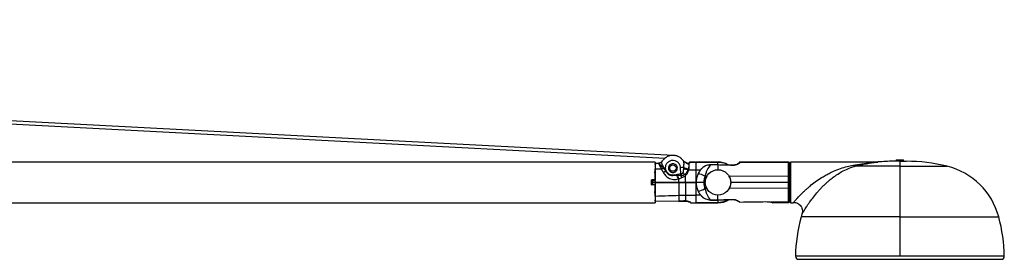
# Model space of a CAD drawing. Header units: millimetres. Extents: x 331 to 1877, y 276 to 806.
# Tile 10 of 10: x 1491 to 1877, y 697 to 791. Entities that reach past the tile are written whole.
import ezdxf

# ---------------------------------------------------------------- set-up
doc = ezdxf.new("R2010")
doc.units = ezdxf.units.MM
doc.header["$LTSCALE"] = 10

msp = doc.modelspace()

# ---------------------------------------------------------------- linework, layer by layer
at = {"color": 7, "linetype": 'Continuous', "lineweight": 25}
for p, q in [((1747.66, 737.5), (728.49, 790.79)), ((731.02, 789.46), (1744.36, 736.47)), ((1740.4, 734.9), (795.4, 734.9)), ((1741.79, 734.45), (1740.36, 734.37)), ((1740.4, 734.9), (1740.4, 727.9)), ((1741.78, 734.43), (1741.86, 734.44)), ((1742.91, 734.89), (1743.27, 735.32)), ((1743.19, 735.17), (1742.96, 734.92)), ((1743.12, 734.96), (1743.2, 735.21)), ((1751.33, 735.6), (1751.81, 735.11)), ((1751.56, 735.33), (1751.47, 735.37)), ((1751.81, 735.11), (1753.16, 734.27)), ((1753.8, 734.64), (1753.77, 734.53)), ((1753.81, 734.66), (1753.8, 734.64)), ((1753.81, 734.67), (1753.81, 734.66)), ((1753.96, 734.81), (1753.93, 734.8)), ((1754.23, 734.9), (1754.15, 734.88)), ((1756.13, 734.9), (1754.21, 734.9)), ((1754.22, 734.9), (1754.21, 734.9)), ((1754.22, 734.89), (1754.23, 734.9)), ((1754.23, 734.9), (1756.4, 734.9)), ((1765.1, 734.9), (1756.4, 734.9)), ((1756.4, 734.9), (1756.4, 734.89)), ((1756.4, 734.89), (1756.4, 734.87)), ((1765.1, 734.89), (1756.4, 734.89)), ((1756.4, 734.87), (1765.1, 734.87)), ((1765.1, 734.89), (1765.1, 734.9)), ((1765.1, 734.87), (1765.1, 734.89)), ((1765.1, 733.85), (1765.1, 734.87)), ((1773.37, 734.59), (1773.37, 734.45)), ((1792.77, 734.9), (1773.83, 734.9)), ((1773.83, 734.88), (1773.83, 734.89)), ((1792.81, 734.58), (1773.83, 734.73)), ((1792.81, 734.9), (1792.77, 734.9)), ((1792.81, 734.58), (1792.81, 734.9)), ((1793.03, 731.4), (1793.01, 734.7)), ((1793.51, 718.9), (1793.51, 734.9)), ((1793.57, 734.9), (1793.57, 718.9)), ((1827.54, 734.9), (1793.57, 734.9)), ((1827.93, 734.92), (1827.87, 734.92)), ((1836.51, 735.2), (1834.01, 735.2)), ((1834.95, 735.41), (1834.94, 735.2)), ((1834.95, 735.41), (1836.51, 735.41)), ((1835.24, 735.7), (1836.51, 735.7)), ((1836.51, 735.7), (1836.51, 735.41)), ((1836.51, 735.7), (1837.77, 735.7)), ((1836.51, 735.41), (1836.51, 735.2)), ((1836.51, 735.41), (1838.07, 735.41)), ((1836.51, 735.2), (1836.51, 733.24)), ((1836.51, 735.2), (1839.01, 735.2)), ((1838.07, 735.2), (1838.07, 735.41)), ((1744.45, 731.96), (1744.22, 732.31)), ((1744.62, 731.33), (1744.53, 731.47)), ((1744.98, 731.1), (1744.79, 731.43)), ((1750.52, 730.28), (1750.4, 732.67)), ((1753.68, 734.33), (1753.72, 734.34)), ((1753.68, 731.9), (1756.4, 731.89)), ((1756.4, 731.89), (1756.4, 726.99)), ((1756.4, 731.89), (1758.34, 731.89)), ((1765.11, 733.84), (1762.1, 733.84)), ((1762.1, 733.75), (1762.1, 733.84)), ((1765.1, 733.75), (1762.1, 733.75)), ((1770.83, 733.66), (1765.1, 733.83)), ((1770.83, 733.66), (1768.99, 733.71)), ((1793.03, 728.85), (1793.03, 731.4)), ((1793.51, 730.92), (1793.42, 730.92)), ((1836.51, 733.24), (1818.94, 733.24)), ((1836.51, 733.24), (1836.51, 713.36)), ((1836.51, 733.24), (1855.02, 733.24)), ((1738.9, 727.9), (1740.4, 727.9)), ((1738.9, 727.9), (1738.9, 725.9)), ((1738.9, 727.9), (1738.9, 725.9)), ((1740.4, 726.9), (1739.2, 726.9)), ((1740.4, 727.01), (1739.21, 727.01)), ((1740.4, 726.8), (1739.21, 726.8)), ((1739.22, 727.85), (1739.22, 727.67)), ((1740.4, 727.85), (1739.22, 727.85)), ((1740.4, 727.67), (1739.22, 727.67)), ((1748.73, 729.63), (1747.26, 729.51)), ((1749.78, 726.9), (1752.34, 726.9)), ((1754.32, 726.9), (1756.4, 726.9)), ((1756.4, 726.99), (1756.4, 726.9)), ((1756.4, 726.9), (1756.4, 726.82)), ((1756.4, 726.82), (1756.4, 721.91)), ((1759.5, 726.9), (1756.5, 726.9)), ((1757.3, 730.38), (1756.69, 728.61)), ((1760.1, 726.9), (1759.5, 726.9)), ((1760.73, 729.32), (1760, 729.32)), ((1792.81, 729.17), (1769.49, 729.3)), ((1770.68, 726.9), (1770.1, 726.9)), ((1776.26, 726.9), (1770.68, 726.9)), ((1781.84, 726.9), (1776.26, 726.9)), ((1787.42, 726.9), (1781.84, 726.9)), ((1792.77, 726.9), (1787.42, 726.9)), ((1792.81, 726.9), (1792.77, 726.9)), ((1792.81, 726.9), (1792.81, 729.17)), ((1792.81, 724.64), (1792.81, 726.9)), ((1792.81, 726.9), (1793.01, 726.9)), ((1740.4, 725.9), (1738.9, 725.9)), ((1740.4, 726.13), (1739.22, 726.13)), ((1739.22, 726.13), (1739.22, 725.95)), ((1740.4, 725.95), (1739.22, 725.95)), ((1740.25, 723.04), (1740.29, 723)), ((1740.4, 725.9), (1740.4, 718.9)), ((1756.69, 725.19), (1757.3, 723.42)), ((1760.73, 724.48), (1760, 724.48)), ((1792.81, 724.64), (1769.49, 724.51)), ((1793.03, 722.41), (1793.03, 724.96)), ((1793.42, 722.89), (1793.51, 722.88)), ((795.4, 718.9), (1740.4, 718.9)), ((1749.71, 719.44), (1740.4, 719.55)), ((1749.71, 719.44), (1740.4, 719.55)), ((1749.69, 719.4), (1751.65, 719.52)), ((1752.35, 721.89), (1756.4, 721.91)), ((1754.17, 719.05), (1754.2, 719.03)), ((1754.19, 719.05), (1754.21, 719.02)), ((1754.21, 719.03), (1754.24, 719)), ((1754.24, 719), (1754.25, 718.99)), ((1754.39, 718.93), (1754.42, 718.92)), ((1754.5, 718.91), (1754.52, 718.91)), ((1754.51, 718.91), (1756.4, 718.91)), ((1754.52, 718.91), (1754.52, 718.91)), ((1754.52, 718.91), (1756.4, 718.91)), ((1754.52, 718.91), (1754.52, 718.91)), ((1758.34, 721.91), (1756.4, 721.91)), ((1765.1, 718.94), (1756.4, 718.94)), ((1756.4, 718.94), (1756.4, 718.91)), ((1756.4, 718.91), (1765.1, 718.91)), ((1756.4, 718.91), (1765.1, 718.91)), ((1756.4, 718.91), (1756.4, 718.91)), ((1761.25, 720.14), (1762.13, 719.98)), ((1762.1, 720.06), (1765.1, 720.06)), ((1762.1, 720.06), (1762.1, 719.97)), ((1762.1, 719.97), (1765.11, 719.97)), ((1765.07, 719.97), (1770.83, 720.15)), ((1765.1, 719.97), (1765.1, 718.94)), ((1765.1, 718.94), (1765.1, 718.91)), ((1765.1, 718.91), (1765.1, 718.91)), ((1769.18, 720.1), (1770.83, 720.15)), ((1775.93, 719.23), (1783.79, 719.34)), ((1785.91, 719.17), (1785.84, 719.17)), ((1786.19, 719.17), (1785.91, 719.17)), ((1792.81, 719.23), (1786.19, 719.17)), ((1786.4, 719.01), (1786.67, 718.9)), ((1786.4, 719.01), (1786.67, 718.9)), ((1792.77, 718.9), (1786.67, 718.9)), ((1792.81, 718.9), (1792.77, 718.9)), ((1792.81, 718.9), (1792.81, 719.23)), ((1793.03, 722.41), (1793.01, 719.1)), ((1793.57, 718.9), (1794.66, 718.9)), ((1836.51, 713.36), (1797.71, 713.36)), ((1798, 714.37), (1798.21, 714.71)), ((1836.51, 713.36), (1836.51, 697.9)), ((1836.51, 713.36), (1875.3, 713.36)), ((1836.51, 697.9), (1795.52, 697.9)), ((1796.72, 696.7), (1876.29, 696.7)), ((1877.49, 697.9), (1836.51, 697.9))]:
    msp.add_line(p, q, dxfattribs=at)
at = {"color": 7, "linetype": 'Continuous', "lineweight": 25, "flags": 128}
for points in [[(1742.91, 734.89), (1742.91, 734.9), (1742.91, 734.89)], [(1750.4, 736.51), (1751.15, 735.81), (1751.37, 735.54)], [(1743.55, 730.92), (1743.77, 731.01), (1743.98, 731.07), (1744.18, 731.12), (1744.36, 731.14), (1744.52, 731.14), (1744.64, 731.12), (1744.74, 731.07), (1744.81, 731)], [(1744.62, 731.33), (1744.62, 731.33), (1744.63, 731.33)], [(1749.78, 726.99), (1751.21, 726.99), (1752.34, 726.99)], [(1749.78, 726.81), (1751.21, 726.81), (1752.34, 726.81)], [(1749.71, 719.44), (1749.71, 719.4), (1749.71, 719.39), (1749.71, 719.4)], [(1751.64, 719.6), (1751.64, 719.54), (1751.64, 719.52), (1751.64, 719.52)], [(1752.37, 719.62), (1752.34, 719.56), (1752.32, 719.53), (1752.3, 719.53)], [(1773.73, 719.2), (1773.73, 719.18), (1773.73, 719.18)], [(1783.79, 719.35), (1783.79, 719.33), (1783.79, 719.33), (1783.79, 719.34)]]:
    msp.add_lwpolyline(points, dxfattribs=at)
at = {"color": 7, "linetype": 'Continuous', "lineweight": 25}
for centre, radius in [((1747.4, 732.5), 1.25), ((1765.1, 726.9), 5)]:
    msp.add_circle(centre, radius, dxfattribs=at)
for centre, radius, start, end in [((1742.11, 735.92), 1.3, 307.6864, 326.8352), ((1753.17, 736.91), 2.26, 217.4173, 233.0007), ((1754.22, 734.36), 0.5, 89.9704, 164.9863), ((1754.22, 734.39), 0.5, 89.9575, 146.7489), ((1765.1, 726.9), 7.99, 60.2206, 90), ((1765.1, 726.9), 7.99, 60.433, 90), ((1773.83, 734.4), 0.5, 90, 157.6721), ((1773.83, 734.26), 0.499, 89.398, 156.8921), ((1773.82, 734.24), 0.493, 88.6602, 153.3641), ((1792.81, 734.38), 0.196, 1.7046, 90.6219), ((1793.57, 733.8), 1.1, 90, 93.2446), ((1827.54, 738.4), 3.5, 270.0003, 275.3101), ((1834.01, 668.79), 66.41, 90, 95.311), ((1835.24, 735.4), 0.3, 90, 178.01), ((1837.77, 735.4), 0.3, 1.99, 90), ((1839.01, 668.79), 66.41, 76.0497, 90), ((1743.47, 730.86), 1.45, 66.2828, 115.18), ((1735.62, 744.72), 15.52, 303.9605, 304.6896), ((1733.77, 750.47), 22, 299.5789, 300.0635), ((1739.44, 740.59), 10.99, 299.2195, 300.2596), ((1767.25, 411.91), 321.2, 92.8016, 93.0077), ((1745.3, 724.79), 8.5, 37.528, 44.569), ((1754.41, 743.79), 11.81, 255.9262, 264.682), ((1755.11, 742.39), 10.29, 249.7947, 260.1946), ((1748.97, 718.83), 13.9, 70.1886, 71.8191), ((1793.53, 731.4), 0.5, 180.5, 256.9838), ((1819.03, 734.37), 1.13, 217.7822, 265.3972), ((1848.27, 706.07), 28, 15.0818, 76.0497), ((1739.05, 723.13), 3.87, 87.7585, 90.7163), ((1739.05, 730.68), 3.88, 269.2854, 272.2377), ((1739.22, 727.65), 0.2, 90, 178.5), ((1739.16, 727.14), 0.533, 83.1872, 104.8752), ((1549.68, 739.14), 197.81, 357.2092, 357.2668), ((1861.6, 748.95), 114.51, 189.6192, 189.7109), ((1747.16, 727.66), 2.52, 15.1442, 51.5629), ((1908.48, 751.75), 161.05, 187.8118, 187.8798), ((1747.25, 727.67), 2.62, 15.6902, 49.6393), ((1749.11, 730.24), 1.42, 329.4035, 1.5519), ((1748.62, 730.22), 2.13, 339.6961, 1.3523), ((1747.28, 727.57), 3.85, 18.5994, 29.7789), ((1748.47, 726.85), 4.74, 35.2341, 41.2075), ((1754.81, 720.07), 10.61, 60.7132, 76.4073), ((1792.85, 728.94), 0.226, 47.1438, 101.4104), ((1739.16, 726.66), 0.533, 255.1247, 276.8129), ((1739.22, 726.15), 0.2, 181.5, 270), ((1754.81, 733.74), 10.61, 283.5928, 299.2868), ((1792.85, 724.86), 0.226, 258.5896, 312.8556), ((1793.53, 722.4), 0.5, 103.0162, 179.5), ((1754.49, 719.44), 0.499, 225.0064, 270.0782), ((1754.52, 719.41), 0.499, 225.0059, 270.0883), ((1765.1, 726.9), 7.99, 270, 300.9605), ((1765.1, 726.9), 7.99, 270, 299.9202), ((1773.69, 719.65), 0.452, 228.5145, 275.0179), ((1773.72, 719.68), 0.5, 229.1642, 270.7864), ((1792.81, 719.42), 0.196, 269.3781, 358.294), ((1792.81, 719.1), 0.2, 270, 359.4998), ((1793.57, 720), 1.1, 266.7554, 270), ((1859.51, 696.7), 64, 164.9182, 178.9256), ((1824.75, 706.07), 28, 162.7676, 164.9182), ((1813.51, 696.7), 64, 1.0744, 15.0818), ((1796.72, 697.9), 1.2, 180, 270), ((1876.29, 697.9), 1.2, 270, 0)]:
    msp.add_arc(centre, radius, start, end, dxfattribs=at)
for points, knots in [([(1740.4, 734.36), (1740.66, 734.37), (1741.11, 734.4), (1741.57, 734.42), (1741.78, 734.43)], [0, 0, 0, 0, 0.550285, 1, 1, 1, 1]), ([(1740.4, 733.9), (1740.4, 733.94), (1740.4, 734.02), (1740.4, 734.13), (1740.4, 734.23), (1740.4, 734.31), (1740.4, 734.37), (1740.4, 734.39), (1740.4, 734.39), (1740.4, 734.37), (1740.4, 734.36)], [0, 0, 0, 0, 0.1215637, 0.2436148, 0.3690695, 0.4958651, 0.6228776, 0.7502283, 0.8751945, 1, 1, 1, 1]), ([(1741.78, 734.43), (1741.78, 734.44), (1741.78, 734.46), (1741.78, 734.47), (1741.78, 734.45), (1741.78, 734.44)], [0, 0, 0, 0, 0.364533, 0.760784, 1, 1, 1, 1]), ([(1741.78, 734.43), (1741.81, 734.35), (1741.85, 734.26), (1741.9, 734.14), (1741.91, 734.12), (1741.91, 734.12), (1741.91, 734.12), (1741.91, 734.12), (1741.91, 734.12), (1741.91, 734.11), (1741.92, 734.09), (1742, 733.92), (1742.24, 733.39), (1742.6, 732.67), (1742.85, 732.17)], [0, 0, 0, 0, 0.16742, 0.200994, 0.204144, 0.204932, 0.205109, 0.205121, 0.2052, 0.205839, 0.210923, 0.250293, 0.479491, 1, 1, 1, 1]), ([(1742.91, 734.9), (1742.75, 734.78), (1742.52, 734.6), (1742.14, 734.48), (1741.95, 734.47), (1741.86, 734.46)], [0, 0, 0, 0, 0.513839, 0.756635, 1, 1, 1, 1]), ([(1741.86, 734.44), (1741.96, 734.44), (1742.15, 734.45), (1742.53, 734.57), (1742.75, 734.76), (1742.91, 734.89)], [0, 0, 0, 0, 0.243738, 0.487719, 1, 1, 1, 1]), ([(1741.86, 734.44), (1741.86, 734.45), (1741.86, 734.47), (1741.86, 734.47), (1741.86, 734.45), (1741.86, 734.44)], [0, 0, 0, 0, 0.335411, 0.700589, 1, 1, 1, 1]), ([(1744.05, 732.19), (1743.82, 732.45), (1743.38, 732.95), (1742.64, 733.53), (1742.1, 734.04), (1741.94, 734.3), (1741.86, 734.44)], [0, 0, 0, 0, 0.252114, 0.484327, 0.727721, 1, 1, 1, 1]), ([(1743.09, 734.98), (1743.07, 734.97), (1743.02, 734.95), (1742.93, 734.91), (1742.89, 734.88)], [0, 0, 0, 0, 0.476819, 1, 1, 1, 1]), ([(1744.22, 732.31), (1744, 732.61), (1743.58, 733.2), (1743.13, 734.01), (1742.97, 734.6), (1743.08, 734.87), (1743.12, 734.96)], [0, 0, 0, 0, 0.3158738, 0.6098442, 0.8750956, 1, 1, 1, 1]), ([(1751.37, 735.54), (1751.09, 735.86), (1750.54, 736.48), (1749.48, 737.1), (1748.35, 737.46), (1747.21, 737.54), (1746.08, 737.37), (1744.99, 736.93), (1743.97, 736.22), (1743.46, 735.55), (1743.2, 735.21)], [0, 0, 0, 0, 0.131764, 0.259021, 0.381768, 0.500002, 0.615878, 0.737838, 0.865881, 1, 1, 1, 1]), ([(1750.4, 732.67), (1750.33, 733.08), (1750.19, 733.89), (1749.39, 734.87), (1748.29, 735.47), (1747.04, 735.58), (1745.85, 735.18), (1744.92, 734.34), (1744.37, 733.2), (1744.43, 732.37), (1744.45, 731.96)], [0, 0, 0, 0, 0.124957, 0.25, 0.375016, 0.500012, 0.624999, 0.749988, 0.874982, 1, 1, 1, 1]), ([(1751.37, 735.54), (1751.44, 735.41), (1751.6, 735.12), (1751.65, 734.43), (1751.64, 733.61), (1751.58, 733.04), (1751.55, 732.73)], [0, 0, 0, 0, 0.226449, 0.487068, 0.726964, 1, 1, 1, 1]), ([(1753.2, 734.35), (1752.95, 734.44), (1752.44, 734.63), (1752.02, 734.95), (1751.8, 735.11)], [0, 0, 0, 0, 0.489617, 1, 1, 1, 1]), ([(1753.49, 734.38), (1753.45, 734.36), (1753.36, 734.33), (1753.24, 734.35), (1753.18, 734.36)], [0, 0, 0, 0, 0.478898, 1, 1, 1, 1]), ([(1753.72, 734.34), (1753.69, 734.35), (1753.65, 734.38), (1753.58, 734.4), (1753.52, 734.39), (1753.48, 734.36), (1753.46, 734.35)], [0, 0, 0, 0, 0.22541, 0.470677, 0.731192, 1, 1, 1, 1]), ([(1753.68, 734.33), (1753.65, 734.34), (1753.61, 734.37), (1753.54, 734.39), (1753.51, 734.38), (1753.49, 734.37)], [0, 0, 0, 0, 0.33272, 0.689868, 1, 1, 1, 1]), ([(1754.2, 734.74), (1754.14, 734.74), (1754.02, 734.73), (1753.87, 734.65), (1753.76, 734.53), (1753.72, 734.44), (1753.71, 734.39)], [0, 0, 0, 0, 0.2618071, 0.5251886, 0.7749245, 1, 1, 1, 1]), ([(1753.71, 734.39), (1753.72, 734.42), (1753.73, 734.47), (1753.73, 734.49), (1753.73, 734.49)], [0, 0, 0, 0, 0.562141, 1, 1, 1, 1]), ([(1753.72, 734.34), (1753.78, 734.37), (1753.91, 734.44), (1754.06, 734.55), (1754.17, 734.66), (1754.19, 734.72), (1754.2, 734.74)], [0, 0, 0, 0, 0.2379075, 0.4993235, 0.763721, 1, 1, 1, 1]), ([(1753.73, 734.49), (1753.74, 734.5), (1753.74, 734.51), (1753.74, 734.52), (1753.74, 734.52)], [0, 0, 0, 0, 0.55668, 1, 1, 1, 1]), ([(1754.23, 734.9), (1754.18, 734.89), (1754.06, 734.88), (1753.97, 734.82), (1753.92, 734.79)], [0, 0, 0, 0, 0.486052, 1, 1, 1, 1]), ([(1754.2, 734.74), (1754.2, 734.78), (1754.21, 734.84), (1754.22, 734.86), (1754.22, 734.86)], [0, 0, 0, 0, 0.561517, 1, 1, 1, 1]), ([(1754.22, 734.86), (1754.22, 734.87), (1754.22, 734.88), (1754.22, 734.89), (1754.22, 734.89)], [0, 0, 0, 0, 0.5606702, 1, 1, 1, 1]), ([(1754.22, 734.89), (1754.63, 734.89), (1755.36, 734.89), (1756.08, 734.89), (1756.4, 734.89)], [0, 0, 0, 0, 0.560007, 1, 1, 1, 1]), ([(1754.22, 734.86), (1754.63, 734.86), (1755.35, 734.87), (1756.08, 734.87), (1756.4, 734.87)], [0, 0, 0, 0, 0.560057, 1, 1, 1, 1]), ([(1756.4, 734.87), (1756.4, 734.81), (1756.4, 734.7), (1756.4, 734.24), (1756.4, 733.85), (1756.4, 733.68), (1756.4, 733.36), (1756.4, 732.85), (1756.4, 732.28), (1756.4, 731.89)], [0, 0, 0, 0, 0.249519, 0.485822, 0.499485, 0.617799, 0.625038, 0.750411, 1, 1, 1, 1]), ([(1765.1, 734.87), (1766.12, 734.77), (1767.57, 734.64), (1768.82, 733.92), (1769.19, 733.71)], [0, 0, 0, 0, 0.702935, 1, 1, 1, 1]), ([(1773.37, 734.46), (1773.35, 734.44), (1773.3, 734.42), (1772.84, 734.13), (1772.16, 733.84), (1771.43, 733.67), (1771.02, 733.67), (1770.8, 733.67)], [0, 0, 0, 0, 0.184515, 0.427694, 0.701344, 0.847378, 1, 1, 1, 1]), ([(1773.83, 734.73), (1773.79, 734.68), (1773.69, 734.55), (1773.26, 734.25), (1772.7, 733.96), (1772.13, 733.73), (1771.48, 733.58), (1771.04, 733.57), (1770.83, 733.57)], [0, 0, 0, 0, 0.184675, 0.420781, 0.566658, 0.725174, 0.869479, 1, 1, 1, 1]), ([(1773.35, 734.46), (1773.35, 734.5), (1773.36, 734.61), (1773.44, 734.69), (1773.49, 734.74)], [0, 0, 0, 0, 0.404544, 1, 1, 1, 1]), ([(1773.84, 734.9), (1773.74, 734.88), (1773.55, 734.83), (1773.43, 734.58), (1773.37, 734.45)], [0, 0, 0, 0, 0.500892, 1, 1, 1, 1]), ([(1773.66, 734.86), (1773.6, 734.83), (1773.47, 734.77), (1773.41, 734.65), (1773.37, 734.59)], [0, 0, 0, 0, 0.501353, 1, 1, 1, 1]), ([(1773.83, 734.9), (1773.81, 734.9), (1773.75, 734.9), (1773.65, 734.87), (1773.56, 734.83), (1773.51, 734.78), (1773.49, 734.76)], [0, 0, 0, 0, 0.217339, 0.469303, 0.731839, 1, 1, 1, 1]), ([(1773.83, 734.9), (1773.83, 734.9), (1773.84, 734.88), (1773.84, 734.8), (1773.84, 734.76)], [0, 0, 0, 0, 0.560434, 1, 1, 1, 1]), ([(1773.84, 734.76), (1773.84, 734.76), (1773.83, 734.75), (1773.83, 734.74), (1773.83, 734.73)], [0, 0, 0, 0, 0.5600143, 1, 1, 1, 1]), ([(1793.01, 734.7), (1793, 734.72), (1793, 734.76), (1792.97, 734.81), (1792.95, 734.84), (1792.91, 734.87), (1792.87, 734.89), (1792.83, 734.9), (1792.8, 734.9)], [0, 0, 0, 0, 0.239336, 0.368279, 0.499991, 0.631705, 0.760651, 1, 1, 1, 1]), ([(1792.81, 729.17), (1792.81, 729.79), (1792.81, 731.04), (1792.81, 732.61), (1792.81, 733.88), (1792.81, 734.34), (1792.81, 734.58)], [0, 0, 0, 0, 0.250006, 0.500021, 0.750025, 1, 1, 1, 1]), ([(1793.01, 734.39), (1793.01, 734.49), (1793.01, 734.67), (1793.01, 734.69), (1793.01, 734.7)], [0, 0, 0, 0, 0.56004, 1, 1, 1, 1]), ([(1793.01, 729.11), (1793.01, 729.71), (1793.01, 731.01), (1793.01, 732.56), (1793.01, 733.76), (1793.01, 734.18), (1793.01, 734.39)], [0, 0, 0, 0, 0.24532, 0.532491, 0.766453, 1, 1, 1, 1]), ([(1818.14, 733.68), (1820.44, 734.06), (1823.39, 734.54), (1826.45, 734.82), (1827.26, 734.88), (1827.5, 734.9), (1827.52, 734.9), (1827.54, 734.9)], [0, 0, 0, 0, 0.687734, 0.882548, 0.950525, 0.977055, 1, 1, 1, 1]), ([(1818.94, 733.24), (1819.59, 733.41), (1820.7, 733.7), (1822.18, 734.02), (1823.39, 734.26), (1824.45, 734.45), (1825.46, 734.61), (1826.36, 734.74), (1827.04, 734.83), (1827.45, 734.87), (1827.68, 734.9), (1827.83, 734.91), (1827.85, 734.92), (1827.86, 734.92)], [0, 0, 0, 0, 0.195368, 0.336985, 0.45188, 0.567237, 0.665058, 0.771997, 0.861911, 0.901157, 0.937371, 0.970053, 1, 1, 1, 1]), ([(1827.94, 734.93), (1827.9, 734.92), (1827.84, 734.91), (1827.64, 734.9), (1827.45, 734.89), (1827.33, 734.89)], [0, 0, 0, 0, 0.267495, 0.521455, 1, 1, 1, 1]), ([(1740.07, 730.72), (1740.11, 730.73), (1740.19, 730.74), (1740.29, 730.8), (1740.36, 730.9), (1740.37, 730.98), (1740.37, 731.02)], [0, 0, 0, 0, 0.2491985, 0.4998767, 0.7506154, 1, 1, 1, 1]), ([(1740.29, 730.8), (1740.28, 730.78), (1740.25, 730.76), (1740.21, 730.74), (1740.2, 730.74)], [0, 0, 0, 0, 0.54373, 1, 1, 1, 1]), ([(1740.27, 730.79), (1740.28, 730.8), (1740.3, 730.82), (1740.33, 730.86), (1740.37, 730.92), (1740.38, 730.98), (1740.38, 731.02)], [0, 0, 0, 0, 0.11628, 0.348841, 0.576613, 1, 1, 1, 1]), ([(1740.29, 730.7), (1740.31, 730.72), (1740.34, 730.75), (1740.36, 730.8), (1740.38, 730.86), (1740.38, 730.9), (1740.38, 730.92)], [0, 0, 0, 0, 0.259907, 0.515847, 0.763585, 1, 1, 1, 1]), ([(1740.29, 730.62), (1740.29, 730.62), (1740.33, 730.64), (1740.37, 730.69), (1740.38, 730.74), (1740.38, 730.77)], [0, 0, 0, 0, 0.013478, 0.506739, 1, 1, 1, 1]), ([(1740.36, 730.69), (1740.36, 730.72), (1740.36, 730.79), (1740.36, 730.83), (1740.36, 730.85)], [0, 0, 0, 0, 0.500344, 1, 1, 1, 1]), ([(1740.38, 730.77), (1740.38, 730.81), (1740.38, 730.88), (1740.38, 730.96), (1740.38, 731.01), (1740.38, 731.02), (1740.38, 731.02)], [0, 0, 0, 0, 0.249337, 0.499875, 0.750899, 1, 1, 1, 1]), ([(1740.4, 732.28), (1740.86, 732.26), (1741.67, 732.22), (1742.49, 732.18), (1742.85, 732.17)], [0, 0, 0, 0, 0.560335, 1, 1, 1, 1]), ([(1742.85, 732.17), (1742.98, 731.95), (1743.2, 731.55), (1743.44, 731.11), (1743.55, 730.92)], [0, 0, 0, 0, 0.553747, 1, 1, 1, 1]), ([(1743.55, 730.92), (1743.82, 730.49), (1744.37, 729.62), (1745.49, 728.72), (1746.59, 728.23), (1747.61, 728.03), (1748.65, 728.05), (1749.29, 728.23), (1749.6, 728.32)], [0, 0, 0, 0, 0.212882, 0.432404, 0.55751, 0.707209, 0.862394, 1, 1, 1, 1]), ([(1744.05, 732.19), (1744.06, 732.19), (1744.07, 732.2), (1744.11, 732.23), (1744.17, 732.27), (1744.2, 732.29), (1744.22, 732.31)], [0, 0, 0, 0, 0.242057, 0.5, 0.757943, 1, 1, 1, 1]), ([(1744.29, 731.85), (1744.25, 731.91), (1744.17, 732.03), (1744.09, 732.14), (1744.05, 732.19)], [0, 0, 0, 0, 0.54312, 1, 1, 1, 1]), ([(1744.53, 731.47), (1744.5, 731.53), (1744.42, 731.66), (1744.34, 731.78), (1744.29, 731.85)], [0, 0, 0, 0, 0.440564, 1, 1, 1, 1]), ([(1744.79, 731.43), (1744.73, 731.53), (1744.62, 731.72), (1744.5, 731.89), (1744.45, 731.96)], [0, 0, 0, 0, 0.593953, 1, 1, 1, 1]), ([(1744.62, 731.33), (1744.65, 731.27), (1744.71, 731.16), (1744.78, 731.05), (1744.81, 731)], [0, 0, 0, 0, 0.557266, 1, 1, 1, 1]), ([(1744.81, 731), (1744.92, 730.83), (1745.14, 730.49), (1745.68, 730.01), (1746.41, 729.62), (1746.96, 729.55), (1747.26, 729.51)], [0, 0, 0, 0, 0.2164664, 0.4271625, 0.6835184, 1, 1, 1, 1]), ([(1747.27, 729.7), (1747.01, 729.74), (1746.49, 729.81), (1745.64, 730.23), (1745.23, 730.77), (1744.98, 731.1)], [0, 0, 0, 0, 0.280592, 0.561186, 1, 1, 1, 1]), ([(1749.15, 732.5), (1749.13, 732.73), (1749.07, 733.19), (1748.67, 733.77), (1748.09, 734.16), (1747.4, 734.3), (1746.72, 734.16), (1746.14, 733.77), (1745.73, 733.19), (1745.68, 732.73), (1745.65, 732.5)], [0, 0, 0, 0, 0.125001, 0.250001, 0.375001, 0.5, 0.624999, 0.749999, 0.874999, 1, 1, 1, 1]), ([(1745.65, 732.5), (1745.68, 732.27), (1745.73, 731.82), (1746.14, 731.23), (1746.72, 730.84), (1747.4, 730.71), (1748.09, 730.84), (1748.67, 731.23), (1749.07, 731.82), (1749.13, 732.27), (1749.15, 732.5)], [0, 0, 0, 0, 0.125001, 0.250001, 0.375001, 0.5, 0.624999, 0.749999, 0.874999, 1, 1, 1, 1]), ([(1751.35, 730.76), (1751.32, 730.68), (1751.28, 730.56), (1751.18, 730.42), (1751.08, 730.33), (1750.93, 730.27), (1750.82, 730.27), (1750.75, 730.27)], [0, 0, 0, 0, 0.27508, 0.458701, 0.601728, 0.769333, 1, 1, 1, 1]), ([(1751.53, 732.34), (1751.52, 732.1), (1751.51, 731.73), (1751.46, 731.28), (1751.41, 731), (1751.37, 730.83), (1751.35, 730.76)], [0, 0, 0, 0, 0.454395, 0.68115, 0.853028, 1, 1, 1, 1]), ([(1751.55, 732.73), (1751.55, 732.66), (1751.54, 732.52), (1751.54, 732.39), (1751.53, 732.34)], [0, 0, 0, 0, 0.562262, 1, 1, 1, 1]), ([(1753.31, 732.03), (1753.16, 731.59), (1752.88, 730.78), (1752.3, 730.22), (1752.04, 729.97)], [0, 0, 0, 0, 0.556834, 1, 1, 1, 1]), ([(1752.34, 729.58), (1752.63, 729.9), (1753.24, 730.56), (1753.53, 731.44), (1753.68, 731.9)], [0, 0, 0, 0, 0.478587, 1, 1, 1, 1]), ([(1753.16, 734.27), (1753.17, 734.29), (1753.18, 734.33), (1753.19, 734.36), (1753.19, 734.35), (1753.19, 734.35)], [0, 0, 0, 0, 0.404665, 0.856434, 1, 1, 1, 1]), ([(1753.16, 734.27), (1753.2, 734.26), (1753.29, 734.24), (1753.42, 734.24), (1753.56, 734.27), (1753.63, 734.31), (1753.68, 734.33)], [0, 0, 0, 0, 0.214754, 0.449858, 0.710446, 1, 1, 1, 1]), ([(1753.36, 732.25), (1753.35, 732.21), (1753.33, 732.14), (1753.32, 732.06), (1753.31, 732.03)], [0, 0, 0, 0, 0.56801, 1, 1, 1, 1]), ([(1753.68, 734.33), (1753.67, 734.01), (1753.65, 733.44), (1753.45, 732.62), (1753.36, 732.25)], [0, 0, 0, 0, 0.545593, 1, 1, 1, 1]), ([(1753.68, 731.9), (1753.71, 732.29), (1753.76, 732.95), (1753.75, 733.78), (1753.73, 734.14), (1753.72, 734.34)], [0, 0, 0, 0, 0.404902, 0.677638, 1, 1, 1, 1]), ([(1762.13, 733.83), (1761.6, 733.77), (1760.54, 733.65), (1759.16, 732.81), (1758.05, 731.71), (1757.54, 730.8), (1757.29, 730.35)], [0, 0, 0, 0, 0.254824, 0.505368, 0.753522, 1, 1, 1, 1]), ([(1762.1, 733.75), (1761.75, 733.73), (1761.12, 733.7), (1760.07, 733.34), (1759.03, 732.69), (1758.01, 731.66), (1757.54, 730.82), (1757.3, 730.38)], [0, 0, 0, 0, 0.166138, 0.305981, 0.532727, 0.759208, 1, 1, 1, 1]), ([(1762.1, 733.75), (1761.67, 733.18), (1761.04, 732.35), (1760.38, 730.71), (1760.13, 729.8), (1760, 729.32)], [0, 0, 0, 0, 0.497621, 0.732896, 1, 1, 1, 1]), ([(1765.1, 733.75), (1765.1, 733.77), (1765.1, 733.81), (1765.1, 733.84), (1765.1, 733.83), (1765.1, 733.83)], [0, 0, 0, 0, 0.3502745, 0.7005491, 1, 1, 1, 1]), ([(1765.1, 733.75), (1765.1, 733.37), (1765.1, 732.82), (1765.1, 732.04), (1765.1, 731.8)], [0, 0, 0, 0, 0.6869767, 1, 1, 1, 1]), ([(1770.83, 733.57), (1769.76, 733.6), (1767.85, 733.66), (1765.95, 733.72), (1765.1, 733.75)], [0, 0, 0, 0, 0.5587637, 1, 1, 1, 1]), ([(1770.83, 733.57), (1770.83, 733.59), (1770.83, 733.63), (1770.83, 733.66), (1770.83, 733.67), (1770.83, 733.66), (1770.83, 733.66)], [0, 0, 0, 0, 0.296614, 0.628943, 0.990217, 1, 1, 1, 1]), ([(1770.83, 733.57), (1770.83, 733.59), (1770.83, 733.63), (1770.83, 733.66), (1770.83, 733.67), (1770.83, 733.66), (1770.83, 733.66)], [0, 0, 0, 0, 0.29658, 0.628874, 0.990119, 1, 1, 1, 1]), ([(1794.83, 719.1), (1794.9, 719.19), (1795.07, 719.38), (1795.57, 719.96), (1796.57, 721.07), (1797.85, 722.42), (1799.23, 723.73), (1800.2, 724.6), (1801.53, 725.74), (1803.31, 727.14), (1805.29, 728.5), (1807.13, 729.61), (1808.74, 730.48), (1810.75, 731.44), (1813.11, 732.37), (1815.69, 733.17), (1817.36, 733.51), (1818.14, 733.68)], [0, 0, 0, 0, 0.036217, 0.08396, 0.134324, 0.245158, 0.285941, 0.328769, 0.373741, 0.45694, 0.546877, 0.605587, 0.665659, 0.727144, 0.827532, 0.919716, 1, 1, 1, 1]), ([(1798.21, 714.71), (1798.24, 714.76), (1798.31, 714.87), (1798.73, 715.57), (1799.25, 716.39), (1799.84, 717.3), (1800.44, 718.2), (1801.25, 719.36), (1802.38, 720.9), (1803.64, 722.47), (1804.83, 723.84), (1805.78, 724.88), (1806.77, 725.88), (1807.79, 726.84), (1808.95, 727.86), (1810.37, 729), (1812.39, 730.4), (1814.71, 731.7), (1817, 732.67), (1818.37, 733.08), (1818.94, 733.24)], [0, 0, 0, 0, 0.036329, 0.090357, 0.148204, 0.185909, 0.227208, 0.272026, 0.334647, 0.414272, 0.456975, 0.499434, 0.541678, 0.583716, 0.626922, 0.683444, 0.753161, 0.859292, 0.941488, 1, 1, 1, 1]), ([(1739.01, 727.01), (1739.01, 726.99), (1739, 726.95), (1739, 726.92), (1739, 726.9)], [0, 0, 0, 0, 0.5729856, 1, 1, 1, 1]), ([(1739, 726.9), (1739, 726.88), (1739, 726.85), (1739.01, 726.81), (1739.01, 726.8)], [0, 0, 0, 0, 0.549704, 1, 1, 1, 1]), ([(1739, 726.9), (1739, 726.9), (1739.01, 726.9), (1739.03, 726.9), (1739.07, 726.9), (1739.11, 726.9), (1739.15, 726.9), (1739.19, 726.9), (1739.2, 726.9)], [0, 0, 0, 0, 0.158634, 0.384988, 0.52386, 0.676229, 0.83709, 1, 1, 1, 1]), ([(1739.02, 727.66), (1739.02, 727.54), (1739.01, 727.32), (1739.01, 727.11), (1739.01, 727.01)], [0, 0, 0, 0, 0.542844, 1, 1, 1, 1]), ([(1739.01, 726.8), (1739.01, 726.68), (1739.02, 726.46), (1739.02, 726.24), (1739.02, 726.15)], [0, 0, 0, 0, 0.559616, 1, 1, 1, 1]), ([(1739.21, 727.01), (1739.21, 726.99), (1739.2, 726.95), (1739.2, 726.92), (1739.2, 726.9)], [0, 0, 0, 0, 0.5722492, 1, 1, 1, 1]), ([(1739.2, 726.9), (1739.2, 726.88), (1739.2, 726.85), (1739.21, 726.81), (1739.21, 726.8)], [0, 0, 0, 0, 0.550211, 1, 1, 1, 1]), ([(1739.22, 727.67), (1739.22, 727.55), (1739.21, 727.33), (1739.21, 727.11), (1739.21, 727.01)], [0, 0, 0, 0, 0.54285, 1, 1, 1, 1]), ([(1739.21, 726.8), (1739.21, 726.67), (1739.22, 726.45), (1739.22, 726.23), (1739.22, 726.13)], [0, 0, 0, 0, 0.559565, 1, 1, 1, 1]), ([(1740.4, 727.67), (1740.4, 727.55), (1740.4, 727.33), (1740.4, 727.1), (1740.4, 727.01)], [0, 0, 0, 0, 0.559993, 1, 1, 1, 1]), ([(1740.4, 727.01), (1742.21, 727), (1745.45, 727), (1748.46, 726.99), (1749.78, 726.99)], [0, 0, 0, 0, 0.559674, 1, 1, 1, 1]), ([(1740.4, 727.01), (1740.4, 726.99), (1740.4, 726.95), (1740.4, 726.92), (1740.4, 726.9)], [0, 0, 0, 0, 0.56, 1, 1, 1, 1]), ([(1740.4, 726.9), (1740.4, 726.88), (1740.4, 726.85), (1740.4, 726.81), (1740.4, 726.8)], [0, 0, 0, 0, 0.56, 1, 1, 1, 1]), ([(1740.4, 726.9), (1740.98, 726.9), (1742.02, 726.9), (1743.05, 726.9), (1743.5, 726.9)], [0, 0, 0, 0, 0.559977, 1, 1, 1, 1]), ([(1740.4, 726.8), (1742.21, 726.8), (1745.45, 726.81), (1748.46, 726.81), (1749.78, 726.81)], [0, 0, 0, 0, 0.559674, 1, 1, 1, 1]), ([(1740.4, 726.8), (1740.4, 726.67), (1740.4, 726.45), (1740.4, 726.23), (1740.4, 726.13)], [0, 0, 0, 0, 0.559989, 1, 1, 1, 1]), ([(1743.5, 726.9), (1743.82, 726.9), (1744.39, 726.9), (1744.95, 726.9), (1745.2, 726.9)], [0, 0, 0, 0, 0.5599953, 1, 1, 1, 1]), ([(1745.2, 726.9), (1746.08, 726.9), (1747.64, 726.9), (1749.12, 726.9), (1749.78, 726.9)], [0, 0, 0, 0, 0.559945, 1, 1, 1, 1]), ([(1748.7, 729.81), (1748.49, 729.78), (1748.01, 729.7), (1747.53, 729.7), (1747.27, 729.7)], [0, 0, 0, 0, 0.4528142, 1, 1, 1, 1]), ([(1748.92, 729.86), (1748.88, 729.85), (1748.81, 729.84), (1748.73, 729.82), (1748.7, 729.81)], [0, 0, 0, 0, 0.549902, 1, 1, 1, 1]), ([(1748.95, 729.67), (1748.91, 729.66), (1748.84, 729.65), (1748.76, 729.64), (1748.73, 729.63)], [0, 0, 0, 0, 0.549408, 1, 1, 1, 1]), ([(1750.52, 730.28), (1750.18, 730.21), (1749.64, 730.09), (1749.11, 729.92), (1748.92, 729.86)], [0, 0, 0, 0, 0.64585, 1, 1, 1, 1]), ([(1750.33, 729.52), (1750.12, 729.57), (1749.8, 729.64), (1749.34, 729.7), (1749.09, 729.68), (1748.95, 729.67)], [0, 0, 0, 0, 0.452847, 0.710631, 1, 1, 1, 1]), ([(1749.6, 728.32), (1749.63, 728.33), (1749.69, 728.35), (1749.75, 728.37), (1749.78, 728.38)], [0, 0, 0, 0, 0.559096, 1, 1, 1, 1]), ([(1749.78, 726.81), (1749.78, 725.85), (1749.77, 724.17), (1749.75, 722.54), (1749.74, 721.84)], [0, 0, 0, 0, 0.569127, 1, 1, 1, 1]), ([(1749.78, 728.38), (1749.99, 728.46), (1750.37, 728.6), (1750.76, 728.74), (1750.93, 728.79)], [0, 0, 0, 0, 0.5638842, 1, 1, 1, 1]), ([(1749.78, 726.99), (1749.78, 727.25), (1749.78, 727.72), (1749.78, 728.18), (1749.78, 728.38)], [0, 0, 0, 0, 0.563453, 1, 1, 1, 1]), ([(1749.78, 726.9), (1749.78, 726.92), (1749.78, 726.95), (1749.78, 726.98), (1749.78, 726.99)], [0, 0, 0, 0, 0.559226, 1, 1, 1, 1]), ([(1749.78, 726.9), (1749.78, 726.9), (1749.78, 726.9), (1749.78, 726.9), (1749.78, 726.9)], [0, 0, 0, 0, 0.56, 1, 1, 1, 1]), ([(1749.78, 726.9), (1749.78, 726.89), (1749.78, 726.86), (1749.78, 726.82), (1749.78, 726.81)], [0, 0, 0, 0, 0.559226, 1, 1, 1, 1]), ([(1750.62, 729.48), (1750.56, 729.48), (1750.46, 729.49), (1750.37, 729.51), (1750.33, 729.52)], [0, 0, 0, 0, 0.608777, 1, 1, 1, 1]), ([(1750.75, 730.27), (1750.71, 730.27), (1750.63, 730.28), (1750.56, 730.28), (1750.52, 730.28)], [0, 0, 0, 0, 0.589986, 1, 1, 1, 1]), ([(1752.04, 729.97), (1751.88, 729.87), (1751.63, 729.69), (1751.16, 729.51), (1750.82, 729.49), (1750.62, 729.48)], [0, 0, 0, 0, 0.362731, 0.606069, 1, 1, 1, 1]), ([(1750.93, 728.79), (1751.21, 728.91), (1751.71, 729.11), (1752.15, 729.44), (1752.34, 729.58)], [0, 0, 0, 0, 0.571292, 1, 1, 1, 1]), ([(1752.34, 726.99), (1752.34, 727.48), (1752.34, 728.34), (1752.34, 729.21), (1752.34, 729.58)], [0, 0, 0, 0, 0.564828, 1, 1, 1, 1]), ([(1752.34, 726.9), (1752.34, 726.92), (1752.34, 726.95), (1752.34, 726.98), (1752.34, 726.99)], [0, 0, 0, 0, 0.559387, 1, 1, 1, 1]), ([(1752.34, 726.99), (1752.99, 726.99), (1754.3, 726.99), (1755.7, 726.99), (1756.4, 726.99)], [0, 0, 0, 0, 0.500116, 1, 1, 1, 1]), ([(1752.34, 726.9), (1752.34, 726.89), (1752.34, 726.86), (1752.34, 726.83), (1752.34, 726.81)], [0, 0, 0, 0, 0.559387, 1, 1, 1, 1]), ([(1752.34, 726.9), (1752.37, 726.9), (1752.44, 726.9), (1752.51, 726.9), (1752.54, 726.9)], [0, 0, 0, 0, 0.5599995, 1, 1, 1, 1]), ([(1752.34, 726.81), (1752.99, 726.81), (1754.3, 726.81), (1755.7, 726.81), (1756.4, 726.82)], [0, 0, 0, 0, 0.500116, 1, 1, 1, 1]), ([(1752.34, 726.81), (1752.34, 725.88), (1752.34, 724.23), (1752.35, 722.6), (1752.35, 721.89)], [0, 0, 0, 0, 0.567461, 1, 1, 1, 1]), ([(1752.54, 726.9), (1752.68, 726.9), (1752.94, 726.9), (1753.2, 726.9), (1753.31, 726.9)], [0, 0, 0, 0, 0.559991, 1, 1, 1, 1]), ([(1753.31, 726.9), (1753.5, 726.9), (1753.83, 726.9), (1754.17, 726.9), (1754.32, 726.9)], [0, 0, 0, 0, 0.559989, 1, 1, 1, 1]), ([(1756.69, 728.61), (1756.63, 728.31), (1756.52, 727.74), (1756.51, 727.17), (1756.5, 726.9)], [0, 0, 0, 0, 0.5362835, 1, 1, 1, 1]), ([(1756.5, 726.9), (1756.51, 726.57), (1756.53, 725.99), (1756.64, 725.43), (1756.69, 725.19)], [0, 0, 0, 0, 0.582256, 1, 1, 1, 1]), ([(1760, 729.32), (1759.86, 728.93), (1759.57, 728.15), (1759.52, 727.32), (1759.5, 726.9)], [0, 0, 0, 0, 0.496814, 1, 1, 1, 1]), ([(1759.5, 726.9), (1759.54, 726.39), (1759.59, 725.55), (1759.89, 724.78), (1760, 724.48)], [0, 0, 0, 0, 0.6179036, 1, 1, 1, 1]), ([(1760.1, 726.9), (1760.15, 727.39), (1760.22, 728.25), (1760.65, 728.99), (1760.84, 729.32)], [0, 0, 0, 0, 0.55966, 1, 1, 1, 1]), ([(1760.84, 724.48), (1760.61, 724.91), (1760.19, 725.66), (1760.13, 726.52), (1760.1, 726.9)], [0, 0, 0, 0, 0.559554, 1, 1, 1, 1]), ([(1769.34, 729.3), (1769.58, 728.87), (1770.02, 728.13), (1770.08, 727.27), (1770.1, 726.9)], [0, 0, 0, 0, 0.573018, 1, 1, 1, 1]), ([(1770.1, 726.9), (1770.06, 726.43), (1769.98, 725.57), (1769.54, 724.84), (1769.34, 724.51)], [0, 0, 0, 0, 0.551138, 1, 1, 1, 1]), ([(1793.01, 726.9), (1793.01, 727.32), (1793.01, 728.07), (1793.01, 728.79), (1793.01, 729.11)], [0, 0, 0, 0, 0.559987, 1, 1, 1, 1]), ([(1793.01, 724.69), (1793.01, 725.1), (1793.01, 725.83), (1793.01, 726.57), (1793.01, 726.9)], [0, 0, 0, 0, 0.56033, 1, 1, 1, 1]), ([(1793.03, 728.25), (1793.03, 728.37), (1793.03, 728.57), (1793.03, 728.77), (1793.03, 728.85)], [0, 0, 0, 0, 0.559675, 1, 1, 1, 1]), ([(1793.04, 726.9), (1793.04, 727.14), (1793.04, 727.59), (1793.04, 728.04), (1793.03, 728.25)], [0, 0, 0, 0, 0.532436, 1, 1, 1, 1]), ([(1793.31, 728.24), (1793.29, 728.24), (1793.25, 728.24), (1793.18, 728.24), (1793.12, 728.24), (1793.05, 728.25), (1793.04, 728.25), (1793.03, 728.25)], [0, 0, 0, 0, 0.089112, 0.278865, 0.468617, 0.654472, 1, 1, 1, 1]), ([(1793.03, 725.55), (1793.04, 725.8), (1793.04, 726.25), (1793.04, 726.7), (1793.04, 726.9)], [0, 0, 0, 0, 0.557771, 1, 1, 1, 1]), ([(1793.04, 726.9), (1793.04, 726.9), (1793.05, 726.9), (1793.1, 726.9), (1793.14, 726.9), (1793.15, 726.9)], [0, 0, 0, 0, 0.487591, 0.862468, 1, 1, 1, 1]), ([(1740.37, 722.78), (1740.37, 722.82), (1740.36, 722.9), (1740.29, 723), (1740.19, 723.07), (1740.11, 723.08), (1740.07, 723.08)], [0, 0, 0, 0, 0.249636, 0.500484, 0.751065, 1, 1, 1, 1]), ([(1740.29, 723.18), (1740.29, 723.18), (1740.33, 723.17), (1740.37, 723.11), (1740.38, 723.06), (1740.38, 723.04)], [0, 0, 0, 0, 0.0136372, 0.5068186, 1, 1, 1, 1]), ([(1740.38, 722.89), (1740.38, 722.9), (1740.38, 722.94), (1740.36, 723), (1740.34, 723.06), (1740.31, 723.09), (1740.29, 723.1)], [0, 0, 0, 0, 0.236612, 0.484395, 0.740259, 1, 1, 1, 1]), ([(1740.29, 723), (1740.29, 723), (1740.31, 722.98), (1740.33, 722.95), (1740.37, 722.88), (1740.38, 722.82), (1740.38, 722.78)], [0, 0, 0, 0, 0.0395088, 0.2922734, 0.5398335, 1, 1, 1, 1]), ([(1740.36, 722.95), (1740.36, 722.97), (1740.36, 723.01), (1740.36, 723.08), (1740.36, 723.11)], [0, 0, 0, 0, 0.499651, 1, 1, 1, 1]), ([(1740.38, 722.78), (1740.38, 722.79), (1740.38, 722.79), (1740.38, 722.85), (1740.38, 722.92), (1740.38, 723), (1740.38, 723.04)], [0, 0, 0, 0, 0.2488159, 0.4995495, 0.7503432, 1, 1, 1, 1]), ([(1740.4, 725.95), (1740.4, 725.96), (1740.4, 725.96), (1740.4, 726.01), (1740.4, 726.07), (1740.4, 726.11), (1740.4, 726.13)], [0, 0, 0, 0, 0.279673, 0.559338, 0.779667, 1, 1, 1, 1]), ([(1757.29, 723.46), (1757.54, 723), (1758.01, 722.12), (1758.76, 721.45), (1759.12, 721.13)], [0, 0, 0, 0, 0.517802, 1, 1, 1, 1]), ([(1757.3, 723.42), (1757.55, 722.99), (1758.02, 722.14), (1759.03, 721.11), (1760.08, 720.47), (1761.12, 720.1), (1761.75, 720.07), (1762.1, 720.06)], [0, 0, 0, 0, 0.242226, 0.4683084, 0.6946159, 0.8342021, 1, 1, 1, 1]), ([(1760, 724.48), (1760.12, 724.03), (1760.36, 723.16), (1760.83, 722), (1761.4, 720.92), (1761.85, 720.36), (1762.1, 720.06)], [0, 0, 0, 0, 0.24758, 0.481357, 0.711629, 1, 1, 1, 1]), ([(1792.81, 719.23), (1792.81, 719.46), (1792.81, 719.93), (1792.81, 721.19), (1792.81, 722.76), (1792.81, 724.01), (1792.81, 724.64)], [0, 0, 0, 0, 0.249979, 0.499984, 0.749998, 1, 1, 1, 1]), ([(1793.01, 719.42), (1793.01, 719.69), (1793.01, 720.24), (1793.01, 721.68), (1793.01, 723.2), (1793.01, 724.22), (1793.01, 724.69)], [0, 0, 0, 0, 0.291657, 0.582911, 0.80523, 1, 1, 1, 1]), ([(1793.31, 725.57), (1793.29, 725.57), (1793.25, 725.57), (1793.18, 725.56), (1793.12, 725.56), (1793.05, 725.56), (1793.04, 725.55), (1793.03, 725.55)], [0, 0, 0, 0, 0.089087, 0.278845, 0.468603, 0.654462, 1, 1, 1, 1]), ([(1793.03, 724.96), (1793.03, 725.06), (1793.03, 725.25), (1793.03, 725.46), (1793.03, 725.55)], [0, 0, 0, 0, 0.55971, 1, 1, 1, 1]), ([(1740.4, 721.53), (1742.17, 721.6), (1745.31, 721.74), (1748.39, 721.81), (1749.74, 721.84)], [0, 0, 0, 0, 0.560636, 1, 1, 1, 1]), ([(1740.4, 719.55), (1740.4, 719.54), (1740.4, 719.51), (1740.4, 719.51), (1740.4, 719.53), (1740.4, 719.58), (1740.4, 719.66), (1740.4, 719.76), (1740.4, 719.87), (1740.4, 719.95), (1740.4, 719.99)], [0, 0, 0, 0, 0.124758, 0.249651, 0.377076, 0.504624, 0.631585, 0.757618, 0.879574, 1, 1, 1, 1]), ([(1749.74, 721.84), (1749.74, 721.58), (1749.73, 721.03), (1749.72, 720.14), (1749.71, 719.71), (1749.71, 719.44)], [0, 0, 0, 0, 0.260864, 0.539626, 1, 1, 1, 1]), ([(1751.64, 719.6), (1751.28, 719.57), (1750.64, 719.5), (1749.99, 719.46), (1749.71, 719.44)], [0, 0, 0, 0, 0.5516721, 1, 1, 1, 1]), ([(1749.74, 721.84), (1750.23, 721.85), (1751.1, 721.87), (1751.97, 721.88), (1752.35, 721.89)], [0, 0, 0, 0, 0.559313, 1, 1, 1, 1]), ([(1752.37, 719.62), (1752.23, 719.63), (1751.99, 719.63), (1751.74, 719.61), (1751.64, 719.6)], [0, 0, 0, 0, 0.5748184, 1, 1, 1, 1]), ([(1751.64, 719.52), (1751.74, 719.52), (1751.96, 719.54), (1752.18, 719.53), (1752.3, 719.53)], [0, 0, 0, 0, 0.449976, 1, 1, 1, 1]), ([(1752.27, 719.53), (1752.62, 719.5), (1753.14, 719.44), (1753.72, 719.28), (1753.92, 719.21), (1754.01, 719.18)], [0, 0, 0, 0, 0.513582, 0.767326, 1, 1, 1, 1]), ([(1752.35, 721.89), (1752.36, 721.4), (1752.36, 720.5), (1752.37, 719.89), (1752.37, 719.62)], [0, 0, 0, 0, 0.54728, 1, 1, 1, 1]), ([(1754.47, 718.97), (1754.45, 718.98), (1754.42, 719.01), (1754.24, 719.11), (1753.83, 719.3), (1753.17, 719.53), (1752.61, 719.59), (1752.37, 719.62)], [0, 0, 0, 0, 0.093308, 0.194872, 0.420318, 0.738804, 1, 1, 1, 1]), ([(1754.11, 719.11), (1754.1, 719.12), (1754.08, 719.14), (1754.02, 719.17), (1754, 719.18)], [0, 0, 0, 0, 0.641659, 1, 1, 1, 1]), ([(1754.47, 718.97), (1754.44, 718.97), (1754.37, 718.97), (1754.28, 719), (1754.19, 719.04), (1754.14, 719.09), (1754.11, 719.11)], [0, 0, 0, 0, 0.247499, 0.5, 0.7525, 1, 1, 1, 1]), ([(1754.14, 719.09), (1754.13, 719.09), (1754.13, 719.09), (1754.12, 719.1), (1754.11, 719.11)], [0, 0, 0, 0, 0.560437, 1, 1, 1, 1]), ([(1754.15, 719.07), (1754.15, 719.07), (1754.15, 719.08), (1754.14, 719.08), (1754.14, 719.09)], [0, 0, 0, 0, 0.2608885, 1, 1, 1, 1]), ([(1754.17, 719.06), (1754.17, 719.06), (1754.17, 719.06), (1754.16, 719.06), (1754.16, 719.06)], [0, 0, 0, 0, 0.413427, 1, 1, 1, 1]), ([(1754.39, 718.93), (1754.41, 718.92), (1754.46, 718.91), (1754.5, 718.91), (1754.52, 718.91)], [0, 0, 0, 0, 0.579311, 1, 1, 1, 1]), ([(1754.49, 718.94), (1754.49, 718.94), (1754.48, 718.95), (1754.47, 718.96), (1754.47, 718.97)], [0, 0, 0, 0, 0.561285, 1, 1, 1, 1]), ([(1754.49, 718.94), (1754.85, 718.94), (1755.49, 718.94), (1756.12, 718.94), (1756.4, 718.94)], [0, 0, 0, 0, 0.560059, 1, 1, 1, 1]), ([(1754.52, 718.91), (1754.51, 718.92), (1754.5, 718.93), (1754.49, 718.94), (1754.49, 718.94)], [0, 0, 0, 0, 0.567863, 1, 1, 1, 1]), ([(1754.52, 718.91), (1754.87, 718.91), (1755.5, 718.91), (1756.13, 718.91), (1756.4, 718.91)], [0, 0, 0, 0, 0.560007, 1, 1, 1, 1]), ([(1756.4, 721.91), (1756.4, 721.53), (1756.4, 720.97), (1756.4, 720.46), (1756.4, 720.14), (1756.4, 719.96), (1756.4, 719.78), (1756.4, 719.65), (1756.4, 719.43), (1756.41, 719.07), (1756.4, 718.99), (1756.4, 718.94)], [0, 0, 0, 0, 0.249329, 0.366773, 0.374606, 0.499998, 0.514577, 0.540363, 0.625503, 0.750741, 1, 1, 1, 1]), ([(1765.1, 720.06), (1765.1, 720.44), (1765.1, 720.99), (1765.1, 721.75), (1765.1, 721.99)], [0, 0, 0, 0, 0.690253, 1, 1, 1, 1]), ([(1765.1, 720.06), (1766.13, 720.09), (1768.04, 720.15), (1769.95, 720.21), (1770.83, 720.24)], [0, 0, 0, 0, 0.539239, 1, 1, 1, 1]), ([(1769.19, 720.1), (1768.82, 719.88), (1767.57, 719.17), (1766.12, 719.03), (1765.1, 718.94)], [0, 0, 0, 0, 0.297025, 1, 1, 1, 1]), ([(1765.1, 720.06), (1765.1, 720.04), (1765.11, 719.99), (1765.11, 719.96), (1765.11, 719.97), (1765.11, 719.98)], [0, 0, 0, 0, 0.341345, 0.688582, 1, 1, 1, 1]), ([(1770.81, 720.14), (1771.06, 720.13), (1771.6, 720.12), (1772.36, 719.88), (1772.91, 719.63), (1773.25, 719.42), (1773.34, 719.34), (1773.39, 719.3)], [0, 0, 0, 0, 0.199457, 0.431638, 0.69958, 0.84633, 1, 1, 1, 1]), ([(1770.83, 720.24), (1771, 720.24), (1771.35, 720.23), (1772.07, 720.1), (1772.83, 719.8), (1773.44, 719.43), (1773.64, 719.27), (1773.73, 719.2)], [0, 0, 0, 0, 0.124773, 0.253068, 0.544451, 0.797229, 1, 1, 1, 1]), ([(1770.83, 720.24), (1770.83, 720.22), (1770.83, 720.17), (1770.83, 720.14), (1770.83, 720.13), (1770.83, 720.15), (1770.83, 720.15)], [0, 0, 0, 0, 0.296616, 0.62895, 0.990233, 1, 1, 1, 1]), ([(1773.73, 719.2), (1775.61, 719.22), (1778.97, 719.27), (1782.32, 719.33), (1783.79, 719.35)], [0, 0, 0, 0, 0.562752, 1, 1, 1, 1]), ([(1783.79, 719.35), (1784.21, 719.34), (1784.97, 719.33), (1785.58, 719.22), (1785.84, 719.17)], [0, 0, 0, 0, 0.561245, 1, 1, 1, 1]), ([(1785.84, 719.17), (1785.98, 719.14), (1786.22, 719.09), (1786.34, 719.04), (1786.4, 719.01)], [0, 0, 0, 0, 0.538032, 1, 1, 1, 1]), ([(1786.67, 718.9), (1786.6, 718.91), (1786.46, 718.93), (1786.36, 719.01), (1786.32, 719.05)], [0, 0, 0, 0, 0.559328, 1, 1, 1, 1]), ([(1793.01, 719.1), (1793.01, 719.12), (1793.01, 719.15), (1793.01, 719.34), (1793.01, 719.42)], [0, 0, 0, 0, 0.560153, 1, 1, 1, 1]), ([(1794.66, 718.9), (1794.67, 718.91), (1794.68, 718.92), (1794.8, 719.07), (1794.83, 719.1)], [0, 0, 0, 0, 0.8225638, 1, 1, 1, 1]), ([(1794.78, 719.08), (1795.02, 719.06), (1795.54, 719.02), (1796.3, 718.74), (1797.03, 718.28), (1797.64, 717.64), (1798.07, 716.87), (1798.28, 716.05), (1798.31, 715.25), (1798.18, 714.76), (1798.12, 714.53)], [0, 0, 0, 0, 0.112677, 0.2352884, 0.365549, 0.5000004, 0.6344518, 0.7647122, 0.8873233, 1, 1, 1, 1])]:
    msp.add_open_spline(points, degree=3, knots=knots, dxfattribs=at)
for points in [[(1740.4, 734.36), (1740.4, 734.1), (1740.4, 733.58), (1740.4, 732.71), (1740.4, 732.28)], [(1740.4, 727.67), (1740.4, 728.52), (1740.4, 730.22), (1740.4, 731.59), (1740.4, 732.28)], [(1740.4, 727.67), (1740.4, 727.7), (1740.4, 727.74), (1740.4, 727.8), (1740.4, 727.84), (1740.4, 727.85), (1740.4, 727.85)], [(1793.53, 728.63), (1793.47, 728.64), (1793.34, 728.64), (1793.17, 728.69), (1793.06, 728.76), (1793.04, 728.82), (1793.03, 728.85)], [(1740.4, 721.53), (1740.4, 722.21), (1740.4, 723.58), (1740.4, 725.28), (1740.4, 726.13)], [(1793.53, 725.17), (1793.47, 725.17), (1793.34, 725.16), (1793.17, 725.11), (1793.06, 725.04), (1793.04, 724.98), (1793.03, 724.96)], [(1740.4, 721.53), (1740.4, 721.12), (1740.4, 720.31), (1740.4, 719.8), (1740.4, 719.55)]]:
    msp.add_open_spline(points, degree=3, dxfattribs=at)

doc.saveas('drawing.dxf')
